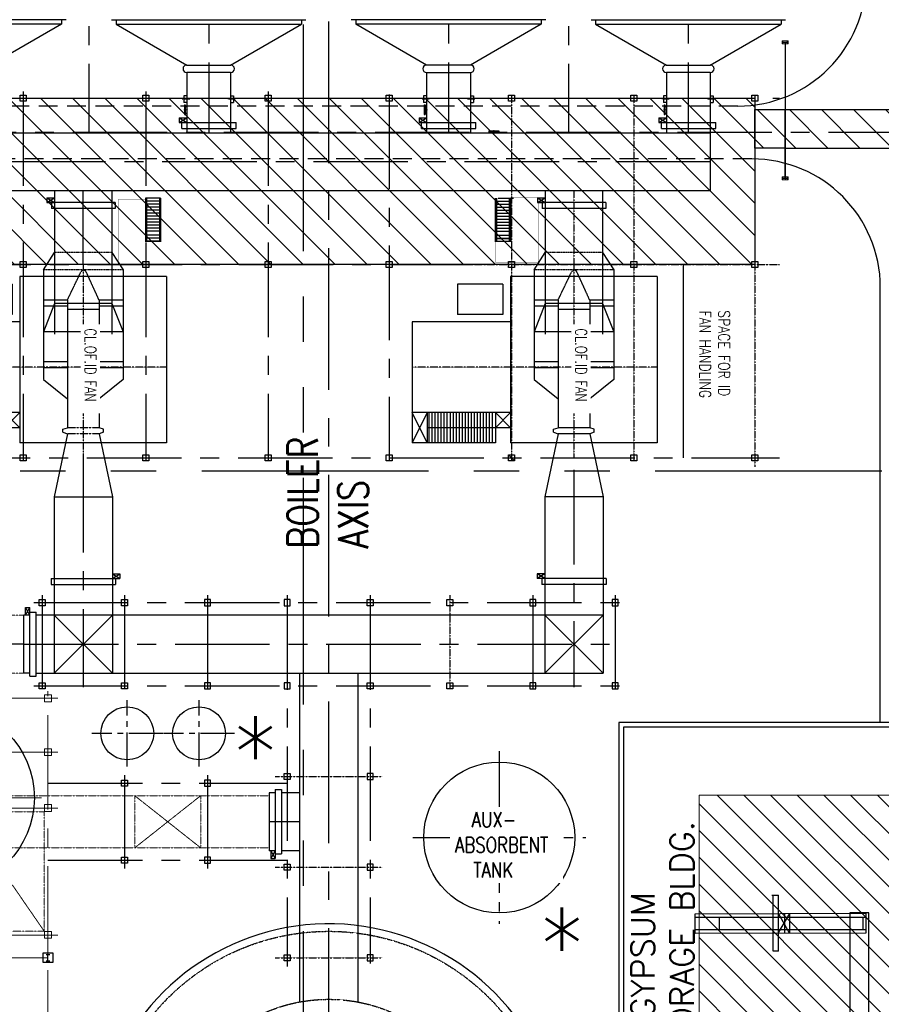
# Model space of a CAD drawing. Header units: inches. Extents: x -4968858 to -265257, y -220693 to 1871410.
# Tile 81 of 225: x -1925203 to -1868197, y 909551 to 974712. Entities that reach past the tile are written whole.
import ezdxf
from ezdxf.enums import TextEntityAlignment as Align

# ---------------------------------------------------------------- set-up
doc = ezdxf.new("R2010")
doc.units = ezdxf.units.IN
doc.header["$MEASUREMENT"] = 0
for name, pattern in [('CENTER', [2, 1.25, -0.25, 0.25, -0.25]), ('CENTER2', [1.125, 0.75, -0.125, 0.125, -0.125]), ('CONTINOUS', [0]), ('HIDDEN', [0.375, 0.25, -0.125]), ('PHANTOM', [2.5, 1.25, -0.25, 0.25, -0.25, 0.25, -0.25])]:
    doc.linetypes.add(name, pattern=pattern)
for name, color, linetype, lineweight in [('01_Dimension', 12, 'Continuous', 13), ('01_Pipe Support', 31, 'Continuous', 13), ('CEN', 120, 'CENTER', 13), ('CENTER LINE', 8, 'CENTER', 9), ('P', 250, 'Continuous', 100)]:
    doc.layers.add(name, color=color, linetype=linetype, lineweight=lineweight)
for name, color, linetype in [('DCEN', 3, 'CENTER'), ('DDMM', 2, 'Continuous'), ('DIM', 2, 'Continuous'), ('DOBK', 7, 'Continuous'), ('grid-20m', 53, 'Continuous'), ('OBH', 6, 'HIDDEN'), ('obk', 7, 'Continuous'), ('OBN', 1, 'Continuous'), ('PIPE RACK', 150, 'Continuous'), ('STAIR', 1, 'Continuous'), ('text', 7, 'Continuous'), ('TXT', 7, 'Continuous')]:
    doc.layers.add(name, color=color, linetype=linetype)
doc.styles.add('D3', font='SIMPLEX.SHX', dxfattribs={"width": 0.75, "height": 700})
doc.styles.add('ROMANC', font='romanc')
doc.styles.add('ROMAND', font='romans.shx', dxfattribs={"height": 250})
doc.styles.add('ROMANS', font='romans.shx', dxfattribs={"width": 0.8})
doc.styles.add('S3', font='romans.shx', dxfattribs={"width": 0.8})
pattern_1 = [(315, (-1402.3356, 47.0941), (1.0606602, 1.0606602), [])]

# ---------------------------------------------------------------- blocks, each defined once
blk = doc.blocks.new('SAD')
for p, q in [((-150, -325), (-150, 325)), ((-150, 325), (-100, 325)), ((-100, -325), (-100, 325)), ((-100, 225), (0, 225)), ((-150, -325), (-100, -325)), ((-100, -225), (0, -225))]:
    blk.add_line(p, q)
at = {"layer": 'CEN'}
blk.add_line((-185, 0), (59, 0), dxfattribs=at)
blk = doc.blocks.new('NDVZ 42 PL')
for p, q in [((602444, 302905), (602444, 300810)), ((602844, 302905), (602844, 300810))]:
    blk.add_line(p, q)
at = {"color": 7}
blk.add_line((602444, 302905), (602444, 300810), dxfattribs=at)
at = {"layer": 'CEN'}
blk.add_line((602444, 302905), (602444, 300810), dxfattribs=at)
at = {"layer": 'DCEN'}
for p, q in [((598444, 307358), (598444, 291158)), ((591644, 301858), (604444, 301858))]:
    blk.add_line(p, q, dxfattribs=at)
at = {"layer": 'OBH', "linetype": 'HIDDEN'}
for p, q in [((591996, 304490), (591996, 299225)), ((590856, 303758), (590856, 299958)), ((593996, 302905), (592150, 302063)), ((593996, 300810), (592146, 301701))]:
    blk.add_line(p, q, dxfattribs=at)
blk.add_arc((592233, 301881), 200, 114.50986, 244.28351, dxfattribs=at)
at = {"layer": 'obk'}
for p, q in [((590856, 303758), (591996, 304490)), ((594233, 303758), (596092, 304490)), ((596092, 304490), (596092, 299225)), ((590856, 303758), (594233, 303758)), ((594233, 303758), (594233, 299958)), ((602544, 303205), (602444, 302905)), ((602744, 303205), (602544, 303205)), ((602744, 303205), (602844, 302905)), ((598092, 302905), (596246, 302063)), ((602544, 300510), (602444, 300810)), ((602744, 300510), (602544, 300510)), ((602744, 300510), (602844, 300810)), ((590856, 299958), (594233, 299958)), ((591996, 299225), (590856, 299958)), ((594233, 299958), (596092, 299225))]:
    blk.add_line(p, q, dxfattribs=at)
at = {"layer": 'obk', "color": 2}
for p, q in [((591996, 304490), (599265, 304490)), ((593996, 304490), (593996, 302905)), ((594396, 304490), (594396, 302905)), ((598092, 304490), (598092, 302905)), ((598492, 304490), (598492, 302905)), ((599265, 304490), (600525, 302905)), ((593996, 302905), (602444, 302905)), ((594623, 302905), (594623, 300810)), ((593996, 300810), (602444, 300810)), ((593996, 300810), (593996, 299225)), ((594396, 300810), (594396, 299225)), ((598092, 300810), (598092, 299225)), ((598492, 300810), (598492, 299225)), ((599265, 299225), (600525, 300810)), ((591996, 299225), (599265, 299225))]:
    blk.add_line(p, q, dxfattribs=at)
at = {"layer": 'obk'}
blk.add_arc((596329, 301881), 200, 114.50986, 244.28351, dxfattribs=at)
at = {"layer": 'OBN'}
for p, q in [((592444, 307358), (603444, 307358)), ((592444, 307358), (592444, 297658)), ((603444, 307358), (603444, 297658)), ((592444, 297658), (603444, 297658)), ((592944, 297158), (594944, 297158)), ((592944, 297158), (592944, 294158)), ((594944, 297158), (594944, 294158)), ((595444, 297658), (595444, 291158)), ((601444, 297658), (601444, 291158)), ((601444, 296658), (602444, 297658)), ((601444, 297658), (602444, 296658)), ((602444, 297658), (602444, 292158)), ((601444, 296658), (603444, 296658)), ((603444, 296658), (603444, 291158)), ((601444, 296458), (603444, 296458)), ((601444, 296258), (603444, 296258)), ((601444, 296058), (603444, 296058)), ((601444, 295858), (603444, 295858)), ((601444, 295658), (603444, 295658)), ((601444, 295458), (603444, 295458)), ((601444, 295258), (603444, 295258)), ((601444, 295058), (603444, 295058)), ((601444, 294858), (603444, 294858)), ((601444, 294658), (603444, 294658)), ((592944, 294158), (594944, 294158)), ((601444, 294458), (603444, 294458)), ((601444, 294258), (603444, 294258)), ((601444, 294058), (603444, 294058)), ((601444, 293858), (603444, 293858)), ((601444, 293658), (603444, 293658)), ((601444, 293458), (603444, 293458)), ((601444, 293258), (603444, 293258)), ((601444, 293058), (603444, 293058)), ((601444, 292858), (603444, 292858)), ((601444, 292658), (603444, 292658)), ((601444, 292458), (603444, 292458)), ((601444, 292258), (603444, 292258)), ((601444, 292158), (603444, 292158)), ((601444, 292158), (603444, 291158)), ((603444, 292158), (601444, 291158)), ((595444, 291158), (603444, 291158))]:
    blk.add_line(p, q, dxfattribs=at)
at = {"linetype": 'CONTINOUS', "lineweight": 15}
blk.add_wipeout([(595605, 301695), (601487, 301695), (601487, 302970), (595605, 302970)], dxfattribs=at).dxf.layer = 'TXT'
at = {"layer": 'TXT', "linetype": 'CONTINOUS', "lineweight": 15, "style": 'D3', "width": 0.75}
blk.add_text('CL.OF.ID FAN ', height=750, dxfattribs=at).set_placement((595867, 301958))
blk = doc.blocks.new('A$C297D596E')
at = {"layer": 'CEN', "linetype": 'CENTER'}
for p, q in [((153933, 25058), (153933, 25545)), ((153933, 22540), (153933, 22053)), ((153933, 9192), (153933, 9679)), ((153933, 6674), (153933, 6187)), ((153933, -6674), (153933, -6187)), ((153933, -9192), (153933, -9679))]:
    blk.add_line(p, q, dxfattribs=at)
at = {"layer": 'DCEN', "ltscale": 5000}
for p, q in [((153870, -30609), (153870, 29822)), ((158069, 25249), (158069, -26136)), ((91493, 23799), (156169, 23799)), ((187250, -19507), (187250, 19616)), ((192750, -19507), (192750, 19616)), ((186759, 18957), (192925, 18957)), ((190000, -20157), (190000, 18957)), ((91599, 15866), (156169, 15866)), ((178470, 16232), (192853, 16232)), ((186759, 13507), (192925, 13507)), ((91493, 7933), (156169, 7933)), ((153624, 4000), (177870, 4000)), ((186759, 2750), (211136, 2750)), ((186759, -2750), (211332, -2750)), ((153425, -4000), (177870, -4000)), ((91493, -7933), (156169, -7933)), ((186759, -8016), (192925, -8016)), ((153425, -12100), (177870, -12100)), ((186759, -13507), (192925, -13507)), ((91599, -15866), (156169, -15866)), ((164870, -16232), (159969, -16232)), ((177670, -16232), (192853, -16232)), ((186759, -18957), (192925, -18957)), ((153425, -20200), (177870, -20200))]:
    blk.add_line(p, q, dxfattribs=at)
at = {"layer": 'DCEN'}
for p, q in [((153670, 28200), (178269, 28200)), ((153670, 20200), (177870, 20200)), ((159969, 16232), (164870, 16232)), ((153670, 12100), (177870, 12100)), ((186759, 8016), (192925, 8016)), ((198750, -3545), (198750, 3545)), ((204750, -3545), (204750, 3545)), ((210750, -3545), (210750, 3545))]:
    blk.add_line(p, q, dxfattribs=at)
at = {"layer": 'DCEN', "ltscale": 7500}
for p, q in [((-1211, 0), (241620, 0)), ((201750, -1925), (201750, -3925))]:
    blk.add_line(p, q, dxfattribs=at)
at = {"layer": 'DDMM', "color": 2}
for p, q in [((155469, 21849), (155169, 22349)), ((155169, 21849), (155469, 22349)), ((155469, 21849), (155169, 22349)), ((155169, 21849), (155469, 22349)), ((160769, 13832), (160469, 14332)), ((160469, 13832), (160769, 14332)), ((160769, 13832), (160469, 14332)), ((160469, 13832), (160769, 14332)), ((185650, 14307), (185350, 13807)), ((185350, 14307), (185650, 13807)), ((155469, 5983), (155169, 6483)), ((155169, 5983), (155469, 6483)), ((155469, 5983), (155169, 6483)), ((155169, 5983), (155469, 6483)), ((203675, -3525), (204175, -3825)), ((203675, -3825), (204175, -3525)), ((155469, -9883), (155169, -9383)), ((155169, -9883), (155469, -9383)), ((155469, -9883), (155169, -9383)), ((155169, -9883), (155469, -9383)), ((185650, -14307), (185350, -13807)), ((185350, -14307), (185650, -13807)), ((160769, -18632), (160469, -18132)), ((160469, -18632), (160769, -18132)), ((160769, -18632), (160469, -18132)), ((160469, -18632), (160769, -18132)), ((188075, -19757), (187575, -20057)), ((188075, -20057), (187575, -19757))]:
    blk.add_line(p, q, dxfattribs=at)
at = {"layer": 'DIM', "linetype": 'HIDDEN'}
blk.add_circle((224000, 0), 10500, dxfattribs=at)
at = {"layer": 'DOBK'}
for p, q in [((153708, 25449), (154158, 25449)), ((153708, 25249), (153708, 25449)), ((154158, 25249), (154158, 25449)), ((153708, 22349), (153708, 22149)), ((154158, 22349), (154158, 22149)), ((155169, 21849), (155169, 22349)), ((155169, 21849), (155169, 22349)), ((155469, 21849), (155469, 22349)), ((155469, 21849), (155469, 22349)), ((153708, 22149), (154158, 22149)), ((155169, 21849), (155469, 21849)), ((155169, 21849), (155469, 21849)), ((160469, 13832), (160469, 14332)), ((160469, 13832), (160469, 14332)), ((160469, 13832), (160769, 13832)), ((160469, 13832), (160769, 13832)), ((160769, 13832), (160769, 14332)), ((160769, 13832), (160769, 14332)), ((185350, 14307), (185350, 13807)), ((185650, 14307), (185650, 13807)), ((153708, 9583), (154158, 9583)), ((153708, 9383), (153708, 9583)), ((154158, 9383), (154158, 9583)), ((153708, 6483), (153708, 6283)), ((153708, 6283), (154158, 6283)), ((154158, 6483), (154158, 6283)), ((155169, 5983), (155169, 6483)), ((155169, 5983), (155169, 6483)), ((155169, 5983), (155469, 5983)), ((155169, 5983), (155469, 5983)), ((155469, 5983), (155469, 6483)), ((155469, 5983), (155469, 6483)), ((203675, -3825), (204175, -3825)), ((153708, -6283), (154158, -6283)), ((153708, -6483), (153708, -6283)), ((154158, -6483), (154158, -6283)), ((153708, -9383), (153708, -9583)), ((153708, -9583), (154158, -9583)), ((154158, -9383), (154158, -9583)), ((155169, -9883), (155169, -9383)), ((155169, -9883), (155169, -9383)), ((155469, -9883), (155469, -9383)), ((155469, -9883), (155469, -9383)), ((155169, -9883), (155469, -9883)), ((155169, -9883), (155469, -9883)), ((185350, -14307), (185350, -13807)), ((185650, -14307), (185650, -13807)), ((160469, -18632), (160469, -18132)), ((160469, -18632), (160469, -18132)), ((160769, -18632), (160769, -18132)), ((160769, -18632), (160769, -18132)), ((160469, -18632), (160769, -18632)), ((160469, -18632), (160769, -18632)), ((188075, -20057), (187575, -20057))]:
    blk.add_line(p, q, dxfattribs=at)
at = {"layer": 'OBH', "ltscale": 0.1}
for p, q in [((191925, 1925), (213678, 1925)), ((191925, 1925), (213678, 1925)), ((191925, 1925), (213678, 1925)), ((191925, -1925), (213678, -1925)), ((191925, -1925), (213678, -1925)), ((191925, -1925), (213678, -1925))]:
    blk.add_line(p, q, dxfattribs=at)
blk.add_circle((224000, 0), 15000, dxfattribs=at)
at = {"layer": 'obk'}
for p, q in [((148670, 17366), (148670, 30232)), ((148670, 17366), (148670, 30232)), ((148670, 29932), (148970, 29932)), ((148970, 17666), (148970, 29932)), ((151670, 25249), (148970, 29932)), ((155469, 22017), (155469, 25612)), ((155869, 25612), (155469, 25612)), ((155869, 22017), (155869, 25612)), ((151670, 22349), (151670, 25249)), ((152170, 25249), (152170, 22349)), ((152170, 25249), (159969, 25249)), ((156169, 25249), (156169, -25798)), ((159969, -25798), (159969, 25249)), ((148970, 17666), (151670, 22349)), ((152170, 22349), (156169, 22349)), ((155869, 22017), (155469, 22017)), ((160769, 18332), (160769, 13832)), ((160769, 18332), (161169, 18332)), ((161169, 18332), (161169, 14132)), ((185650, 18357), (185650, 14107)), ((185650, 18357), (185650, 14107)), ((185650, 18357), (186050, 18357)), ((186050, 18357), (186050, 14107)), ((148670, 17666), (148970, 17666)), ((180248, 18157), (180248, 14307)), ((180248, 18157), (191925, 18157)), ((185650, 18157), (185650, 14107)), ((188075, 18157), (188075, -19357)), ((188075, 17957), (188075, -19357)), ((188075, 17957), (188075, -19357)), ((191925, -19357), (191925, 18157)), ((191925, -19357), (191925, 17957)), ((191925, -19357), (191925, 17957)), ((148670, 14366), (148670, 1500)), ((148670, 14366), (148670, 1500)), ((148670, 14066), (148970, 14066)), ((148970, 14066), (148970, 1800)), ((148970, 14066), (151670, 9383)), ((160769, 14132), (161169, 14132)), ((180248, 14307), (191925, 14307)), ((185350, 13807), (185650, 13807)), ((185650, 14107), (186050, 14107)), ((177870, 12300), (177470, 11900)), ((151670, 9383), (151670, 6483)), ((152170, 6483), (152170, 9383)), ((152170, 9383), (156169, 9383)), ((155469, 6151), (155469, 9746)), ((155869, 9746), (155469, 9746)), ((155869, 6151), (155869, 9746)), ((151670, 6483), (148970, 1800)), ((152170, 6483), (156169, 6483)), ((155869, 6151), (155469, 6151)), ((148670, 1800), (148970, 1800)), ((191925, 1925), (213678, 1925)), ((148670, -14366), (148670, -1500)), ((148670, -14366), (148670, -1500)), ((148670, -1800), (148970, -1800)), ((148970, -14066), (148970, -1800)), ((151670, -6483), (148970, -1800)), ((191925, -1925), (213678, -1925)), ((199825, -1925), (199825, -3125)), ((203675, -1925), (203675, -3125)), ((199625, -3125), (203875, -3125)), ((199625, -3525), (199625, -3125)), ((203875, -3525), (203875, -3125)), ((199625, -3525), (204175, -3525)), ((199625, -3525), (204175, -3525)), ((199825, -3525), (199825, -3925)), ((203675, -3525), (203675, -3925)), ((204175, -3825), (204175, -3525)), ((199825, -3925), (203675, -3925)), ((151670, -9383), (151670, -6483)), ((152170, -6483), (152170, -9383)), ((152170, -6483), (156169, -6483)), ((155469, -9715), (155469, -6120)), ((155869, -6120), (155469, -6120)), ((155869, -9715), (155869, -6120)), ((148970, -14066), (151670, -9383)), ((152170, -9383), (156169, -9383)), ((155869, -9715), (155469, -9715)), ((148670, -14066), (148970, -14066)), ((159969, -14332), (169486, -14332)), ((160769, -14132), (160769, -18632)), ((160769, -14132), (161169, -14132)), ((161169, -14132), (161169, -18332)), ((176070, -15185), (180248, -14307)), ((180248, -14307), (191925, -14307)), ((180248, -18157), (180248, -14307)), ((185350, -13807), (185650, -13807)), ((185650, -18357), (185650, -14107)), ((185650, -18157), (185650, -14107)), ((185650, -18357), (185650, -14107)), ((185650, -14107), (186050, -14107)), ((186050, -18357), (186050, -14107)), ((148670, -17366), (148670, -30232)), ((148670, -17366), (148670, -30232)), ((176070, -17280), (180248, -18157)), ((148670, -17666), (148970, -17666)), ((148970, -17666), (148970, -29932)), ((148970, -17666), (151670, -22349)), ((159969, -18132), (169486, -18132)), ((180248, -18157), (191925, -18157)), ((160769, -18332), (161169, -18332)), ((185650, -18357), (186050, -18357)), ((192125, -19357), (187875, -19357)), ((187875, -19757), (187875, -19357)), ((192125, -19757), (192125, -19357)), ((192125, -19757), (187575, -19757)), ((187575, -20057), (187575, -19757)), ((192125, -19757), (187575, -19757)), ((188075, -19757), (188075, -20157)), ((191925, -20157), (188075, -20157)), ((191925, -19757), (191925, -20157))]:
    blk.add_line(p, q, dxfattribs=at)
for points in [[(153670, 28000), (153670, 28400), (154070, 28400), (154070, 28000)], [(164670, 28000), (164670, 28400), (165070, 28400), (165070, 28000)], [(177470, 28000), (177470, 28400), (177870, 28400), (177870, 28000)], [(153670, 20000), (153670, 20400), (154070, 20400), (154070, 20000)], [(164670, 20000), (164670, 20400), (165070, 20400), (165070, 20000)], [(187450, 18757), (187450, 19157), (187050, 19157), (187050, 18757)], [(187450, 18757), (187450, 19157), (187050, 19157), (187050, 18757)], [(192950, 18757), (192950, 19157), (192550, 19157), (192550, 18757)], [(192950, 18757), (192950, 19157), (192550, 19157), (192550, 18757)], [(187450, 13307), (187450, 13707), (187050, 13707), (187050, 13307)], [(187450, 13307), (187450, 13707), (187050, 13707), (187050, 13307)], [(192950, 13307), (192950, 13707), (192550, 13707), (192550, 13307)], [(192950, 13307), (192950, 13707), (192550, 13707), (192550, 13307)], [(153670, 11900), (153670, 12300), (154070, 12300), (154070, 11900)], [(187450, 8216), (187450, 7816), (187050, 7816), (187050, 8216)], [(187450, 8216), (187450, 7816), (187050, 7816), (187050, 8216)], [(192950, 8216), (192950, 7816), (192550, 7816), (192550, 8216)], [(192950, 8216), (192950, 7816), (192550, 7816), (192550, 8216)], [(153670, 3800), (153670, 4200), (154070, 4200), (154070, 3800)], [(164670, 3800), (164670, 4200), (165070, 4200), (165070, 3800)], [(164670, 3800), (164670, 4200), (165070, 4200), (165070, 3800)], [(164670, 3800), (164670, 4200), (165070, 4200), (165070, 3800)], [(164670, 3800), (164670, 4200), (165070, 4200), (165070, 3800)], [(177470, 3800), (177470, 4200), (177870, 4200), (177870, 3800)], [(187450, 2950), (187450, 2550), (187050, 2550), (187050, 2950)], [(192950, 2950), (192950, 2550), (192550, 2550), (192550, 2950)], [(198550, 2950), (198550, 2550), (198950, 2550), (198950, 2950)], [(204550, 2950), (204550, 2550), (204950, 2550), (204950, 2950)], [(210550, 2950), (210550, 2550), (210950, 2550), (210950, 2950)], [(187450, -2950), (187450, -2550), (187050, -2550), (187050, -2950)], [(192950, -2950), (192950, -2550), (192550, -2550), (192550, -2950)], [(198550, -2950), (198550, -2550), (198950, -2550), (198950, -2950)], [(204550, -2950), (204550, -2550), (204950, -2550), (204950, -2950)], [(210550, -2950), (210550, -2550), (210950, -2550), (210950, -2950)], [(153670, -4200), (153670, -3800), (154070, -3800), (154070, -4200)], [(164670, -4200), (164670, -3800), (165070, -3800), (165070, -4200)], [(164670, -4200), (164670, -3800), (165070, -3800), (165070, -4200)], [(164670, -4200), (164670, -3800), (165070, -3800), (165070, -4200)], [(164670, -4200), (164670, -3800), (165070, -3800), (165070, -4200)], [(177470, -4200), (177470, -3800), (177870, -3800), (177870, -4200)], [(187450, -8216), (187450, -7816), (187050, -7816), (187050, -8216)], [(187450, -8216), (187450, -7816), (187050, -7816), (187050, -8216)], [(192950, -8216), (192950, -7816), (192550, -7816), (192550, -8216)], [(192950, -8216), (192950, -7816), (192550, -7816), (192550, -8216)], [(153670, -12300), (153670, -11900), (154070, -11900), (154070, -12300)], [(164670, -12300), (164670, -11900), (165070, -11900), (165070, -12300)], [(164670, -12300), (164670, -11900), (165070, -11900), (165070, -12300)], [(164670, -12300), (164670, -11900), (165070, -11900), (165070, -12300)], [(164670, -12300), (164670, -11900), (165070, -11900), (165070, -12300)], [(177470, -12300), (177470, -11900), (177870, -11900), (177870, -12300)], [(187450, -13307), (187450, -13707), (187050, -13707), (187050, -13307)], [(187450, -13307), (187450, -13707), (187050, -13707), (187050, -13307)], [(192950, -13307), (192950, -13707), (192550, -13707), (192550, -13307)], [(192950, -13307), (192950, -13707), (192550, -13707), (192550, -13307)], [(187450, -18757), (187450, -19157), (187050, -19157), (187050, -18757)], [(187450, -18757), (187450, -19157), (187050, -19157), (187050, -18757)], [(192950, -18757), (192950, -19157), (192550, -19157), (192550, -18757)], [(192950, -18757), (192950, -19157), (192550, -19157), (192550, -18757)], [(153670, -20400), (153670, -20000), (154070, -20000), (154070, -20400)], [(164670, -20400), (164670, -20000), (165070, -20000), (165070, -20400)], [(164670, -20400), (164670, -20000), (165070, -20000), (165070, -20400)], [(164670, -20400), (164670, -20000), (165070, -20000), (165070, -20400)], [(164670, -20400), (164670, -20000), (165070, -20000), (165070, -20400)]]:
    blk.add_lwpolyline(points, close=True, dxfattribs=at)
for centre, start, end in [((151920, 25249), 0, 180), ((151920, 22349), 180, 0), ((151920, 9383), 0, 180), ((151920, 6483), 180, 0), ((151920, -6483), 0, 180), ((151920, -9383), 180, 0)]:
    blk.add_arc(centre, 250, start, end, dxfattribs=at)
at = {"layer": 'OBN'}
for p, q in [((164870, 23450), (177670, 23450)), ((188075, 18157), (191925, 14307)), ((191925, 18157), (188075, 14307)), ((188075, 18157), (191925, 14307)), ((191925, 18157), (188075, 14307)), ((188075, 18157), (191925, 14307)), ((191925, 18157), (188075, 14307)), ((188075, -18157), (191925, -14307)), ((191925, -18157), (188075, -14307)), ((188075, -18157), (191925, -14307)), ((191925, -18157), (188075, -14307)), ((188075, -18157), (191925, -14307)), ((191925, -18157), (188075, -14307))]:
    blk.add_line(p, q, dxfattribs=at)
at = {"layer": 'STAIR'}
for p, q in [((160471, 11224), (160471, 12224)), ((160471, 12024), (163370, 12024)), ((160471, 11949), (163370, 11949)), ((160671, 11099), (160671, 11949)), ((160871, 11099), (160871, 11949)), ((161071, 11099), (161071, 11949)), ((161271, 11099), (161271, 11949)), ((161471, 11099), (161471, 11949)), ((161671, 11099), (161671, 11949)), ((161871, 11099), (161871, 11949)), ((162071, 11099), (162071, 11949)), ((162271, 11099), (162271, 11949)), ((162471, 11099), (162471, 11949)), ((162671, 11099), (162671, 11949)), ((162937, 11099), (162937, 11949)), ((163137, 11099), (163137, 11949)), ((163137, 11099), (163137, 11949)), ((163337, 11099), (163337, 11949)), ((160471, 11099), (163370, 11099)), ((160471, 11024), (163370, 11024)), ((160471, -11124), (160471, -12124)), ((160471, -11124), (163370, -11124)), ((160471, -11199), (163370, -11199)), ((160671, -11199), (160671, -12049)), ((160871, -11199), (160871, -12049)), ((161071, -11199), (161071, -12049)), ((161271, -11199), (161271, -12049)), ((161471, -11199), (161471, -12049)), ((161671, -11199), (161671, -12049)), ((161871, -11199), (161871, -12049)), ((162071, -11199), (162071, -12049)), ((162271, -11199), (162271, -12049)), ((162471, -11199), (162471, -12049)), ((162671, -11199), (162671, -12049)), ((162937, -11199), (162937, -12049)), ((163137, -11199), (163137, -12049)), ((163137, -11199), (163137, -12049)), ((163337, -11199), (163337, -12049)), ((160471, -12049), (163370, -12049)), ((160471, -12124), (163370, -12124))]:
    blk.add_line(p, q, dxfattribs=at)
at = {"layer": 'TXT', "color": 4, "linetype": 'Continuous'}
blk.add_lwpolyline([(177470, -20400), (177470, -20000), (177870, -20000), (177870, -20400)], close=True, dxfattribs=at)
at = {"layer": 'text', "xscale": -1, "rotation": 270}
for p in [(154630, 22349), (154630, 6483), (154630, -9383)]:
    blk.add_blockref('SAD', p, dxfattribs=at)
at = {"layer": 'text'}
blk.add_blockref('SAD', (156169, 10931), dxfattribs=at)
at = {"layer": 'TXT', "linetype": 'CONTINOUS', "lineweight": 15, "insert": (167327, 26542), "char_height": 750, "width": 8114.77, "attachment_point": 1, "style": 'S3'}
blk.add_mtext('{\\W1.12413; }SPACE FOR ID \\P{\\W1.16222; }FAN HANDLING', dxfattribs=at)
at = {"layer": 'TXT', "linetype": 'CONTINOUS', "lineweight": 15, "insert": (183667, -2710), "char_height": 2000, "width": 2000, "attachment_point": 1, "rotation": 180, "style": 'S3'}
blk.add_mtext('BOILER \\PAXIS ', dxfattribs=at)
at = {"layer": 'DCEN', "ltscale": 5000}
blk.add_blockref('NDVZ 42 PL', (-426774, -318090), dxfattribs=at)
at = {"layer": 'DIM'}
blk.add_blockref('NDVZ 42 PL', (-426774, -285626), dxfattribs=at)
at = {"layer": 'DCEN', "ltscale": 5000}
for p, q in [((177670, -35987), (177670, 29822)), ((164870, -25948), (164870, 9518))]:
    blk.add_line(p, q, dxfattribs=at)
at = {"layer": 'DCEN'}
blk.add_lwpolyline([(164870, 9518), (164870, 29822)], dxfattribs=at)
at = {"layer": 'DOBK', "const_width": 10}
blk.add_lwpolyline([(164740, 11061), (164740, 13861), (160440, 13861), (160440, 12061), (163240, 12061), (163240, 11061), (164740, 11061)], dxfattribs=at)
at = {"layer": 'DOBK'}
blk.add_lwpolyline([(163370, -11132, 10, 10, 0), (163370, -12124, 10, 10, 0), (160569, -12124, 10, 10, 0), (160569, -13924, 10, 10, 0), (164870, -13924, 10, 10, 0), (164870, -11132, 10, 10, 0), (163370, -11132, 0, 0, 0)], format="xyseb", dxfattribs=at)
at = {"layer": 'obk'}
for p, q in [((159969, 18132), (169486, 18132)), ((176070, 17280), (180248, 18157)), ((176070, 15185), (180248, 14307)), ((159969, 14332), (169486, 14332))]:
    blk.add_line(p, q, dxfattribs=at)
for points in [[(177470, 20000), (177470, 20400), (177870, 20400), (177870, 20000)], [(177470, 20000), (177470, 20400), (177870, 20400), (177870, 20000)], [(164670, 11900), (164670, 12300), (165070, 12300), (165070, 11900)], [(164670, 11900), (164670, 12300), (165070, 12300), (165070, 11900)], [(164670, 11900), (164670, 12300), (165070, 12300), (165070, 11900)], [(164670, 11900), (164670, 12300), (165070, 12300), (165070, 11900)], [(177470, 11900), (177470, 12300), (177870, 12300), (177870, 11900)]]:
    blk.add_lwpolyline(points, close=True, dxfattribs=at)
blk = doc.blocks.new('AHP BLOCK')
at = {"layer": 'PIPE RACK'}
h = blk.add_hatch(dxfattribs=at)
h.set_pattern_fill('ANSI31', color=256, scale=12, angle=-90, style=0)
h.set_pattern_definition(pattern_1)
h.paths.add_polyline_path([(-28.959, 71.762), (27.541, 71.762), (27.541, 60.762), (-28.959, 60.762)])
h = blk.add_hatch(dxfattribs=at)
h.set_pattern_fill('ANSI31', color=256, scale=12, angle=-90, style=0)
h.set_pattern_definition(pattern_1)
h.paths.add_polyline_path([(27.541, 71.012), (47.772, 71.012), (47.772, 68.462), (27.541, 68.462)])
edge = h.paths.add_edge_path()
edge.add_line((47.772, 68.462), (48.786, 67.448))
edge.add_line((48.786, 67.448), (51.336, 67.448))
edge.add_line((51.336, 67.448), (51.336, 71.012))
edge.add_line((51.336, 71.012), (47.772, 71.012))
at = {"layer": '01_Dimension'}
for p, q in [((29.541, 75.459, 0.024), (29.541, 75.466, 0.024)), ((29.541, 75.459, 0.024), (29.541, 75.466, 0.024)), ((29.541, 66.466, 0.024), (29.541, 66.459, 0.024)), ((29.541, 66.466, 0.024), (29.541, 66.459, 0.024))]:
    blk.add_line(p, q, dxfattribs=at)
at = {"layer": '01_Pipe Support', "linetype": 'CENTER2', "ltscale": 2, "elevation": 0.025}
for points in [[(29.741, 75.362), (29.341, 75.362), (29.341, 75.562), (29.741, 75.562)], [(29.741, 75.362), (29.341, 75.362), (29.341, 75.562), (29.741, 75.562)], [(29.741, 66.562), (29.341, 66.562), (29.341, 66.362), (29.741, 66.362)], [(29.741, 66.562), (29.341, 66.562), (29.341, 66.362), (29.741, 66.362)]]:
    blk.add_lwpolyline(points, close=True, dxfattribs=at)
at = {"layer": '01_Pipe Support', "elevation": 0.025}
for points in [[(29.691, 75.532), (29.691, 75.392), (29.689, 75.392, -0.373885), (29.682, 75.398), (29.675, 75.447, 0.373885), (29.661, 75.459), (29.421, 75.459, 0.373885), (29.407, 75.447), (29.401, 75.398, -0.373885), (29.394, 75.392), (29.391, 75.392), (29.391, 75.532), (29.394, 75.532, -0.373885), (29.401, 75.526), (29.407, 75.478, 0.373885), (29.421, 75.466), (29.661, 75.466, 0.373885), (29.675, 75.478), (29.682, 75.526, -0.373885), (29.689, 75.532)], [(29.691, 75.532), (29.691, 75.392), (29.689, 75.392, -0.373885), (29.682, 75.398), (29.675, 75.447, 0.373885), (29.661, 75.459), (29.421, 75.459, 0.373885), (29.407, 75.447), (29.401, 75.398, -0.373885), (29.394, 75.392), (29.391, 75.392), (29.391, 75.532), (29.394, 75.532, -0.373885), (29.401, 75.526), (29.407, 75.478, 0.373885), (29.421, 75.466), (29.661, 75.466, 0.373885), (29.675, 75.478), (29.682, 75.526, -0.373885), (29.689, 75.532)], [(29.691, 66.392), (29.691, 66.532), (29.689, 66.532, 0.373885), (29.682, 66.526), (29.675, 66.478, -0.373885), (29.661, 66.466), (29.421, 66.466, -0.373885), (29.407, 66.478), (29.401, 66.526, 0.373885), (29.394, 66.532), (29.391, 66.532), (29.391, 66.392), (29.394, 66.392, 0.373885), (29.401, 66.398), (29.407, 66.447, -0.373885), (29.421, 66.459), (29.661, 66.459, -0.373885), (29.675, 66.447), (29.682, 66.398, 0.373885), (29.689, 66.392)], [(29.691, 66.392), (29.691, 66.532), (29.689, 66.532, 0.373885), (29.682, 66.526), (29.675, 66.478, -0.373885), (29.661, 66.466), (29.421, 66.466, -0.373885), (29.407, 66.478), (29.401, 66.526, 0.373885), (29.394, 66.532), (29.391, 66.532), (29.391, 66.392), (29.394, 66.392, 0.373885), (29.401, 66.398), (29.407, 66.447, -0.373885), (29.421, 66.459), (29.661, 66.459, -0.373885), (29.675, 66.447), (29.682, 66.398, 0.373885), (29.689, 66.392)]]:
    blk.add_lwpolyline(points, format="xyb", close=True, dxfattribs=at)
at = {"layer": 'PIPE RACK'}
for p, q in [((29.541, 75.466, 0.024), (29.541, 73.862, 0.024)), ((29.541, 75.466, 0.024), (29.541, 66.462, 0.024)), ((29.541, 75.462, 0.024), (29.541, 73.962, 0.024)), ((29.541, 71.016, 0.025), (29.541, 66.362, 0.025)), ((29.541, 71.012, 0.025), (51.336, 71.012, 0.025)), ((29.541, 66.462, 0.025), (29.541, 71.012, 0.025)), ((29.541, 69.262, 0.025), (29.541, 66.662, 0.025)), ((29.541, 69.262, 0.024), (29.541, 66.662, 0.024)), ((29.541, 69.262, 0.024), (29.541, 66.662, 0.024)), ((29.541, 68.462, 0.025), (47.772, 68.462, 0.025))]:
    blk.add_line(p, q, dxfattribs=at)
blk.add_lwpolyline([(-28.959, 71.762), (27.541, 71.762), (27.541, 60.762), (-28.959, 60.762)], close=True, dxfattribs=at)
at = {"layer": 'PIPE RACK', "elevation": 0.025}
blk.add_lwpolyline([(27.541, 71.012), (29.541, 71.012), (29.541, 68.462), (27.541, 68.462)], close=True, dxfattribs=at)
blk = doc.blocks.new('FGD facilities')
at = {"lineweight": 15}
h = blk.add_hatch(dxfattribs=at)
h.set_pattern_fill('ANSI31', scale=10000, angle=90, style=0)
h.set_pattern_definition([(135, (451894.4, -30479.1), (-883.883, -883.883), [])])
h.paths.add_polyline_path([(443187, -38453), (443187, -21453), (426187, -21453), (426187, -38453)])
at = {"color": 2, "lineweight": 0}
for p, q in [((382884, -14823), (383336, -14823)), ((382884, -15275), (382884, -14823)), ((383336, -14823), (383336, -15275)), ((383336, -15275), (382884, -15275)), ((382884, -18378), (383336, -18378)), ((382884, -18829), (382884, -18378)), ((383336, -18829), (382884, -18829)), ((383336, -18378), (383336, -18829)), ((382884, -22081), (383336, -22081)), ((382884, -22533), (382884, -22081)), ((383336, -22081), (383336, -22533)), ((383336, -22533), (382884, -22533)), ((382884, -30475), (383336, -30475)), ((382884, -30927), (382884, -30475)), ((383336, -30475), (383336, -30927)), ((383336, -30927), (382884, -30927))]:
    blk.add_line(p, q, dxfattribs=at)
at = {"color": 4, "linetype": 'CENTER2', "ltscale": 3000}
for p, q in [((388356, -19558), (388356, -15165)), ((393106, -19558), (393106, -15165)), ((390710, -17362), (386002, -17362)), ((395460, -17362), (390752, -17362))]:
    blk.add_line(p, q, dxfattribs=at)
at = {"color": 4, "linetype": 'CENTER2', "ltscale": 5000}
for p, q in [((412965, -18531), (412965, -29977)), ((407242, -24254), (418688, -24254))]:
    blk.add_line(p, q, dxfattribs=at)
at = {"color": 4, "ltscale": 2000}
for p, q in [((430992, -28063), (431452, -28063)), ((431070, -28063), (431070, -31764)), ((431452, -31772), (431452, -28063)), ((430992, -29278), (430992, -29278)), ((432167, -30589), (431452, -29278)), ((432167, -29278), (431452, -30525)), ((431863, -30589), (431863, -29278)), ((432167, -29278), (432167, -30589)), ((437226, -29550), (425920, -29550)), ((427524, -29561), (427524, -30345)), ((437030, -29540), (437030, -30324)), ((425920, -30334), (437226, -30334)), ((431452, -31772), (431070, -31772))]:
    blk.add_line(p, q, dxfattribs=at)
at = {"color": 254, "ltscale": 2000}
for p, q in [((382983, -32003, 0), (383237, -32003, 0)), ((382983, -32417, 0), (383237, -32417, 0)), ((383110, -32417, 0), (383110, -32003, 0))]:
    blk.add_line(p, q, dxfattribs=at)
at = {"color": 4, "linetype": 'CONTINOUS', "ltscale": 2}
for points in [[(446987, -45253), (446987, -16653), (420887, -16653), (420887, -45253)], [(446687, -44953), (446687, -16953), (421187, -16953), (421187, -44953)], [(437430, -54925), (437430, -29230), (436153, -29230), (436153, -54925)]]:
    blk.add_lwpolyline(points, close=True, dxfattribs=at)
at = {"color": 7, "lineweight": 15}
blk.add_lwpolyline([(443187, -38453), (443187, -21453), (426187, -21453), (426187, -38453)], close=True, dxfattribs=at)
at = {"color": 4, "ltscale": 2000}
blk.add_lwpolyline([(437226, -29270), (437226, -30581), (425920, -30609), (425920, -29298)], close=True, dxfattribs=at)
at = {"color": 254, "ltscale": 2000, "elevation": 0}
blk.add_lwpolyline([(382793, -32527), (382793, -31893), (383427, -31893), (383427, -32527)], close=True, dxfattribs=at)
at = {"color": 3, "elevation": 40}
blk.add_lwpolyline([(383110, -32102), (383110, -32102)], dxfattribs=at)
at = {"color": 2}
blk.add_circle((376136, -21622, 0), 6072, dxfattribs=at)
at = {"color": 4, "linetype": 'CONTINOUS', "ltscale": 2}
for centre, radius in [((388356, -17362), 1750), ((393106, -17362), 1750), ((412965, -24254), 4996)]:
    blk.add_circle(centre, radius, dxfattribs=at)
at = {"layer": 'CENTER LINE', "color": 6}
for p, q in [((381520, -9537), (371528, -9537)), ((381520, -13387), (371528, -13387)), ((380744, -21487), (397752, -21487)), ((388851, -21487), (388851, -24938)), ((393213, -21487), (388851, -24938)), ((388851, -21487), (393213, -24938)), ((393213, -21487), (393213, -24938)), ((380744, -24938), (397752, -24938))]:
    blk.add_line(p, q, dxfattribs=at)
at = {"layer": 'CENTER LINE', "color": 6, "ltscale": 5000}
for p, q in [((383110, -42410, 0), (383110, -14572)), ((383758, -15036), (363685, -15048)), ((383758, -18604), (363685, -18616)), ((383758, -22307), (363685, -22319)), ((368516, -30710, 0), (383758, -30710, 0))]:
    blk.add_line(p, q, dxfattribs=at)
at = {"layer": 'CENTER LINE', "color": 6, "ltscale": 2500}
blk.add_line((369584, -21622, 0), (382687, -21622, 0), dxfattribs=at)
at = {"layer": 'CENTER LINE', "color": 1}
blk.add_line((380744, -27383), (382863, -30458), dxfattribs=at)
at = {"layer": 'CENTER LINE', "color": 6}
blk.add_lwpolyline([(382863, -22558), (382863, -30458), (369408, -30458), (369408, -22558)], close=True, dxfattribs=at)
at = {"layer": 'CENTER LINE', "color": 6, "ltscale": 2500, "elevation": 0}
blk.add_lwpolyline([(372110, -42410), (383110, -42410), (383110, -32210), (372110, -32210)], close=True, dxfattribs=at)
at = {"layer": 'DCEN', "ltscale": 5000}
for p, q in [((381520, -11462), (370084, -11462)), ((388170, -20130), (388170, -26295)), ((393661, -20130), (393661, -26295)), ((383110, -20662), (398927, -20662)), ((383110, -25763), (398927, -25763))]:
    blk.add_line(p, q, dxfattribs=at)
at = {"layer": 'obk'}
for points in [[(388370, -20862), (387970, -20862), (387970, -20462), (388370, -20462)], [(388370, -20862), (387970, -20862), (387970, -20462), (388370, -20462)], [(393461, -20862), (393861, -20862), (393861, -20462), (393461, -20462)], [(393461, -20862), (393861, -20862), (393861, -20462), (393461, -20462)], [(388370, -25963), (387970, -25963), (387970, -25563), (388370, -25563)], [(388370, -25963), (387970, -25963), (387970, -25563), (388370, -25563)], [(393461, -25963), (393861, -25963), (393861, -25563), (393461, -25563)], [(393461, -25963), (393861, -25963), (393861, -25563), (393461, -25563)]]:
    blk.add_lwpolyline(points, close=True, dxfattribs=at)
at = {"linetype": 'CONTINOUS', "lineweight": 15}
blk.add_wipeout([(409699, -27259), (417180, -27259), (417180, -22225), (409699, -22225)], dxfattribs=at).translate(0, 0, -347)
at = {"color": 4, "linetype": 'CONTINOUS', "lineweight": 15, "insert": (410049, -22575, -347), "char_height": 1000, "width": 6295.84, "attachment_point": 1, "style": 'ROMANS'}
blk.add_mtext('{\\W1.60506; }AUX- \\PABSORBENT \\P{\\W1.75744; }TANK', dxfattribs=at)

msp = doc.modelspace()

# ---------------------------------------------------------------- linework, layer by layer
at = {"layer": 'grid-20m', "linetype": 'PHANTOM', "ltscale": 12000}
msp.add_line((-1906442.1, 1754389.9), (-1906442.1, 635870.7), dxfattribs=at)
at = {"layer": 'grid-20m', "color": 1, "linetype": 'PHANTOM', "ltscale": 12000}
msp.add_line((-488163.4, 944843.6), (-2426613.7, 944843.6), dxfattribs=at)
at = {"layer": 'P', "color": 142, "linetype": 'HIDDEN', "lineweight": 30, "ltscale": 5000}
for p, q in [((-1877692.1, 968993.6), (-1934342.1, 968993.6)), ((-1876761.1, 965493.6), (-1948192.1, 965493.6))]:
    msp.add_line(p, q, dxfattribs=at)
at = {"layer": 'P', "color": 142, "linetype": 'Continuous', "lineweight": 30}
msp.add_line((-1868261.1, 928190.7), (-1868261.1, 956993.6), dxfattribs=at)

# ---------------------------------------------------------------- next in the draw order: block references
at = {"layer": 'PIPE RACK', "rotation": 270}
msp.add_blockref('A$C297D596E', (-1904765.1, 1123381.6), dxfattribs=at)

# ---------------------------------------------------------------- next in the draw order: linework, layer by layer
at = {"color": 6, "linetype": 'CENTER', "ltscale": 5000}
msp.add_line((-1865440, 967243.6), (-1957669.2, 967243.6), dxfattribs=at)
at = {"layer": 'P', "color": 142, "linetype": 'CONTINOUS', "lineweight": 30}
for centre, start, end in [((-1877692.1, 977493.6), 270, 0), ((-1876761.1, 956993.6), 0, 90)]:
    msp.add_arc(centre, 8500, start, end, dxfattribs=at)
at = {"layer": 'P', "color": 142, "linetype": 'Continuous', "lineweight": 30}
msp.add_arc((-1904765.1, 899381.6), 15500, 300.064995, 236.992175, dxfattribs=at)

# ---------------------------------------------------------------- next in the draw order: block references
at = {"color": 1, "linetype": 'CONTINOUS', "lineweight": 15, "xscale": 1000, "yscale": 1000, "zscale": 1000}
msp.add_blockref('AHP BLOCK', (-1904106.5, 897749.5), dxfattribs=at)

# ---------------------------------------------------------------- next in the draw order: texts
at = {"layer": 'text', "style": 'ROMANC'}
for p in [(-1909604.1, 927558.3), (-1889329.8, 914875.6)]:
    msp.add_text('*', height=5000, dxfattribs=at).set_placement(p, align=Align.MIDDLE)
at = {"layer": 'TXT', "linetype": 'CONTINOUS', "lineweight": 15, "insert": (-1884746.4, 904549.5), "char_height": 1551.75, "width": 20616.107, "attachment_point": 1, "rotation": 90, "style": 'ROMAND'}
msp.add_mtext('{\\W3.80952; }GYPSUM \\P{\\W0.904761; }STORAGE BLDG.', dxfattribs=at)

# ---------------------------------------------------------------- next in the draw order: block references
at = {"linetype": 'CONTINOUS', "lineweight": 15}
msp.add_blockref('FGD facilities', (-2306442, 944844), dxfattribs=at)

doc.saveas('drawing.dxf')
